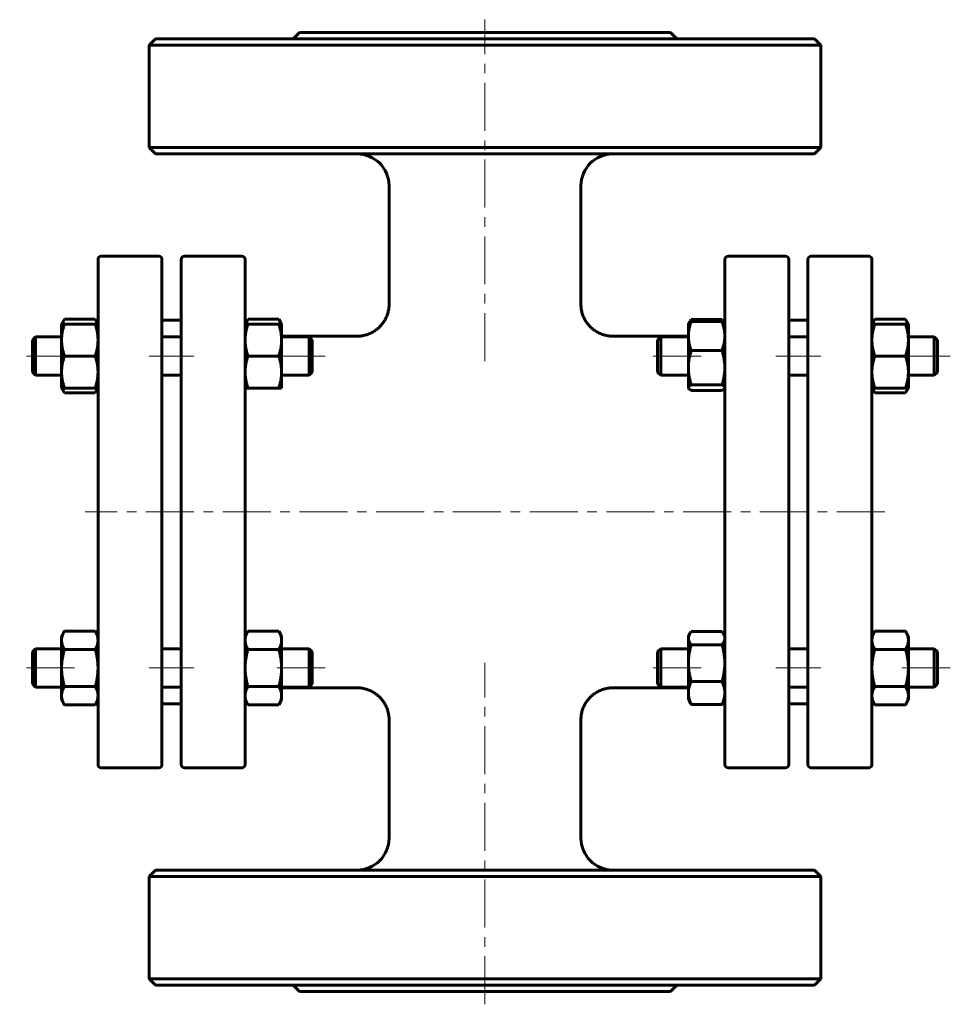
# Model space of a CAD drawing. Header units: millimetres. Extents: x 268 to 413, y 101 to 255.
import ezdxf

# ---------------------------------------------------------------- set-up
doc = ezdxf.new("R2010")
doc.units = ezdxf.units.MM
doc.linetypes.add('K5LT_AXLED', pattern=[12, 7.5, -1.5, 1.5, -1.5])
doc.linetypes.add('K5LT_BASIC', pattern=[0])
doc.layers.add('Системный слой (1)', color=7, linetype='Continuous', true_color=0x6c6c6c)

# ---------------------------------------------------------------- blocks, each defined once
blk = doc.blocks.new('U0')
at = {"layer": 'Системный слой (1)', "linetype": 'K5LT_BASIC', "lineweight": 60}
for p, q in [((303.44, 208.07), (303.3, 207.8)), ((303.18, 207.55), (303.1, 207.3)), ((303.3, 207.8), (303.18, 207.55))]:
    blk.add_line(p, q, dxfattribs=at)
blk = doc.blocks.new('U1')
at = {"layer": 'Системный слой (1)', "linetype": 'K5LT_BASIC', "lineweight": 60}
for p, q in [((308.39, 207.8), (308.25, 208.07)), ((308.51, 207.55), (308.39, 207.8)), ((308.59, 207.3), (308.51, 207.55))]:
    blk.add_line(p, q, dxfattribs=at)
blk = doc.blocks.new('U2')
at = {"layer": 'Системный слой (1)', "linetype": 'K5LT_BASIC', "lineweight": 60}
for p, q in [((274.4, 197.3), (274.48, 197.05)), ((274.48, 197.05), (274.6, 196.8)), ((274.6, 196.8), (274.74, 196.53))]:
    blk.add_line(p, q, dxfattribs=at)
blk = doc.blocks.new('U3')
at = {"layer": 'Системный слой (1)', "linetype": 'K5LT_BASIC', "lineweight": 60}
for p, q in [((274.74, 208.07), (274.6, 207.8)), ((274.48, 207.55), (274.4, 207.3)), ((274.6, 207.8), (274.48, 207.55))]:
    blk.add_line(p, q, dxfattribs=at)
blk = doc.blocks.new('U4')
at = {"layer": 'Системный слой (1)', "linetype": 'K5LT_BASIC', "lineweight": 60}
for p, q in [((279.81, 197.05), (279.89, 197.3)), ((279.55, 196.53), (279.69, 196.8)), ((279.69, 196.8), (279.81, 197.05))]:
    blk.add_line(p, q, dxfattribs=at)
blk = doc.blocks.new('U5')
at = {"layer": 'Системный слой (1)', "linetype": 'K5LT_BASIC', "lineweight": 60}
for p, q in [((279.69, 207.8), (279.55, 208.07)), ((279.81, 207.55), (279.69, 207.8)), ((279.89, 207.3), (279.81, 207.55))]:
    blk.add_line(p, q, dxfattribs=at)
blk = doc.blocks.new('U6')
at = {"layer": 'Системный слой (1)', "linetype": 'K5LT_BASIC', "lineweight": 60}
for p, q in [((401.44, 208.07), (401.3, 207.8)), ((401.18, 207.55), (401.1, 207.3)), ((401.3, 207.8), (401.18, 207.55))]:
    blk.add_line(p, q, dxfattribs=at)
blk = doc.blocks.new('U7')
at = {"layer": 'Системный слой (1)', "linetype": 'K5LT_BASIC', "lineweight": 60}
for p, q in [((401.1, 197.3), (401.18, 197.05)), ((401.18, 197.05), (401.3, 196.8)), ((401.3, 196.8), (401.44, 196.53))]:
    blk.add_line(p, q, dxfattribs=at)
blk = doc.blocks.new('U8')
at = {"layer": 'Системный слой (1)', "linetype": 'K5LT_BASIC', "lineweight": 60}
for p, q in [((406.51, 197.05), (406.59, 197.3)), ((406.25, 196.53), (406.39, 196.8)), ((406.39, 196.8), (406.51, 197.05))]:
    blk.add_line(p, q, dxfattribs=at)
blk = doc.blocks.new('U9')
at = {"layer": 'Системный слой (1)', "linetype": 'K5LT_BASIC', "lineweight": 60}
for p, q in [((406.39, 207.8), (406.25, 208.07)), ((406.51, 207.55), (406.39, 207.8)), ((406.59, 207.3), (406.51, 207.55))]:
    blk.add_line(p, q, dxfattribs=at)
blk = doc.blocks.new('U10')
at = {"layer": 'Системный слой (1)', "linetype": 'K5LT_BASIC', "lineweight": 60}
for p, q in [((372.39, 158.64), (372.32, 158.4)), ((372.51, 158.88), (372.39, 158.64)), ((372.57, 158.99), (372.51, 158.88)), ((372.65, 159.1), (372.57, 158.99)), ((372.74, 159.22), (372.65, 159.1)), ((372.32, 158.4), (372.29, 158.17))]:
    blk.add_line(p, q, dxfattribs=at)
blk = doc.blocks.new('U11')
at = {"layer": 'Системный слой (1)', "linetype": 'K5LT_BASIC', "lineweight": 60}
for p, q in [((377.64, 159.1), (377.55, 159.22)), ((377.71, 158.99), (377.64, 159.1)), ((377.78, 158.88), (377.71, 158.99)), ((377.9, 158.64), (377.78, 158.88)), ((377.97, 158.4), (377.9, 158.64)), ((377.99, 158.17), (377.97, 158.4))]:
    blk.add_line(p, q, dxfattribs=at)
blk = doc.blocks.new('U12')
at = {"layer": 'Системный слой (1)', "linetype": 'K5LT_BASIC', "lineweight": 60}
for p, q in [((372.29, 197.36), (372.3, 197.32)), ((372.3, 197.32), (372.31, 197.28)), ((372.31, 197.28), (372.33, 197.24)), ((372.33, 197.24), (372.41, 197.14)), ((372.41, 197.14), (372.55, 197.04)), ((372.55, 197.04), (372.74, 196.92))]:
    blk.add_line(p, q, dxfattribs=at)
blk = doc.blocks.new('U13')
at = {"layer": 'Системный слой (1)', "linetype": 'K5LT_BASIC', "lineweight": 60}
for p, q in [((377.74, 197.04), (377.88, 197.14)), ((377.88, 197.14), (377.96, 197.24)), ((377.96, 197.24), (377.98, 197.28)), ((377.98, 197.28), (377.99, 197.32)), ((377.99, 197.32), (377.99, 197.36)), ((377.55, 196.92), (377.74, 197.04))]:
    blk.add_line(p, q, dxfattribs=at)
blk = doc.blocks.new('U14')
at = {"layer": 'Системный слой (1)', "linetype": 'K5LT_BASIC', "lineweight": 60}
for p, q in [((308.69, 150.41), (320.5, 150.41)), ((360.49, 150.41), (372.29, 150.41))]:
    blk.add_line(p, q, dxfattribs=at)
blk = doc.blocks.new('U15')
at = {"layer": 'Системный слой (1)', "linetype": 'K5LT_BASIC', "lineweight": 60}
for p, q in [((308.69, 205.41), (320.5, 205.41)), ((360.49, 205.41), (372.29, 205.41))]:
    blk.add_line(p, q, dxfattribs=at)
blk = doc.blocks.new('U16')
at = {"layer": 'Системный слой (1)', "linetype": 'K5LT_BASIC', "lineweight": 60}
for p, q in [((372.74, 208.01), (372.65, 207.89)), ((372.43, 207.52), (372.4, 207.45)), ((372.46, 207.59), (372.43, 207.52)), ((372.51, 207.67), (372.46, 207.59)), ((372.57, 207.78), (372.51, 207.67)), ((372.65, 207.89), (372.57, 207.78))]:
    blk.add_line(p, q, dxfattribs=at)
blk = doc.blocks.new('U17')
at = {"layer": 'Системный слой (1)', "linetype": 'K5LT_BASIC', "lineweight": 60}
for p, q in [((377.64, 207.89), (377.55, 208.01)), ((377.71, 207.78), (377.64, 207.89)), ((377.78, 207.67), (377.71, 207.78)), ((377.82, 207.59), (377.78, 207.67)), ((377.86, 207.52), (377.82, 207.59)), ((377.89, 207.45), (377.86, 207.52))]:
    blk.add_line(p, q, dxfattribs=at)

msp = doc.modelspace()

# ---------------------------------------------------------------- linework, layer by layer
at = {"layer": 'Системный слой (1)', "linetype": 'K5LT_AXLED', "lineweight": 18}
for p, q in [((340.49, 201.52), (340.49, 254.91)), ((276.29, 202.3), (267.74, 202.3)), ((294.99, 202.3), (287.99, 202.3)), ((315.49, 202.3), (306.69, 202.3)), ((374.29, 202.3), (365.49, 202.3)), ((392.99, 202.3), (385.99, 202.3)), ((413.24, 202.3), (404.69, 202.3)), ((402.99, 177.91), (277.99, 177.91)), ((340.49, 100.91), (340.49, 154.29)), ((276.29, 153.51), (267.74, 153.51)), ((294.99, 153.51), (287.99, 153.51)), ((315.49, 153.51), (306.69, 153.51)), ((374.29, 153.51), (365.49, 153.51)), ((392.99, 153.51), (385.99, 153.51)), ((413.24, 153.51), (404.69, 153.51))]:
    msp.add_line(p, q, dxfattribs=at)
at = {"layer": 'Системный слой (1)', "linetype": 'K5LT_BASIC', "lineweight": 60}
for p, q in [((311.49, 252.91), (310.49, 251.91)), ((311.49, 252.91), (369.49, 252.91)), ((369.49, 252.91), (370.49, 251.91)), ((288.99, 251.91), (287.99, 250.91)), ((391.99, 251.91), (288.99, 251.91)), ((391.99, 251.91), (392.99, 250.91)), ((287.99, 250.91), (392.99, 250.91)), ((287.99, 234.91), (287.99, 250.91)), ((392.99, 234.91), (392.99, 250.91)), ((288.99, 233.91), (287.99, 234.91)), ((392.99, 234.91), (287.99, 234.91)), ((391.99, 233.91), (392.99, 234.91)), ((288.99, 233.91), (391.99, 233.91)), ((325.5, 210.4), (325.49, 228.91)), ((355.49, 210.4), (355.49, 228.91)), ((279.99, 205.84), (279.99, 217.41)), ((280.49, 217.91), (289.49, 217.91)), ((289.99, 217.41), (289.99, 138.41)), ((292.99, 138.41), (292.99, 217.41)), ((302.49, 217.91), (293.49, 217.91)), ((302.99, 217.41), (302.99, 205.84)), ((377.99, 217.41), (377.99, 205.84)), ((387.49, 217.91), (378.49, 217.91)), ((387.99, 138.41), (387.99, 217.41)), ((390.99, 217.41), (390.99, 138.41)), ((391.49, 217.91), (400.49, 217.91)), ((400.99, 205.84), (400.99, 217.41)), ((274.29, 207.3), (274.74, 208.07)), ((274.74, 208.07), (279.55, 208.07)), ((279.99, 207.3), (279.55, 208.07)), ((289.99, 207.91), (292.99, 207.91)), ((302.99, 207.3), (303.44, 208.07)), ((303.44, 208.07), (308.25, 208.07)), ((308.69, 207.3), (308.25, 208.07)), ((372.74, 208.01), (377.55, 208.01)), ((387.99, 207.91), (390.99, 207.91)), ((400.99, 207.3), (401.44, 208.07)), ((401.44, 208.07), (406.25, 208.07)), ((406.69, 207.3), (406.25, 208.07)), ((274.29, 207.3), (274.74, 207.3)), ((274.29, 204.8), (274.29, 207.3)), ((274.74, 207.3), (279.55, 207.3)), ((279.55, 207.3), (279.99, 207.3)), ((302.99, 207.3), (303.44, 207.3)), ((303.44, 207.3), (308.25, 207.3)), ((308.25, 207.3), (308.69, 207.3)), ((308.69, 207.3), (308.69, 204.8)), ((372.29, 207.3), (372.33, 207.36)), ((372.29, 205.42), (372.29, 207.3)), ((372.33, 207.36), (372.51, 207.67)), ((372.74, 207.68), (377.55, 207.68)), ((377.96, 207.36), (377.78, 207.67)), ((377.99, 207.3), (377.96, 207.36)), ((400.99, 207.3), (401.44, 207.3)), ((401.44, 207.3), (406.25, 207.3)), ((406.25, 207.3), (406.69, 207.3)), ((406.69, 207.3), (406.69, 204.8)), ((269.74, 204.8), (270.24, 205.3)), ((270.24, 205.3), (270.24, 199.3)), ((270.24, 205.3), (274.29, 205.3)), ((279.99, 149.97), (279.99, 205.84)), ((289.99, 205.3), (292.99, 205.3)), ((302.99, 205.84), (302.99, 149.97)), ((308.69, 205.3), (312.99, 205.3)), ((313.49, 204.8), (312.99, 205.3)), ((312.99, 199.3), (312.99, 205.3)), ((367.49, 204.8), (367.99, 205.3)), ((367.99, 199.3), (367.99, 205.3)), ((367.99, 205.3), (372.29, 205.3)), ((372.29, 200.48), (372.29, 205.42)), ((377.99, 205.84), (377.99, 149.97)), ((387.99, 205.3), (390.99, 205.3)), ((400.99, 149.97), (400.99, 205.84)), ((406.69, 205.3), (410.74, 205.3)), ((410.74, 205.3), (410.74, 199.3)), ((411.24, 204.8), (410.74, 205.3)), ((269.74, 199.8), (269.74, 204.8)), ((274.29, 199.8), (274.29, 204.8)), ((308.69, 204.8), (308.69, 199.8)), ((313.49, 204.8), (313.49, 199.8)), ((367.49, 204.8), (367.49, 199.8)), ((406.69, 204.8), (406.69, 199.8)), ((411.24, 199.8), (411.24, 204.8)), ((274.74, 202.3), (279.55, 202.3)), ((303.44, 202.3), (308.25, 202.3)), ((372.74, 203.17), (377.55, 203.17)), ((401.44, 202.3), (406.25, 202.3)), ((372.29, 197.36), (372.29, 200.48)), ((269.74, 199.8), (270.24, 199.3)), ((270.24, 199.3), (274.29, 199.3)), ((274.29, 197.3), (274.29, 199.8)), ((289.99, 199.3), (292.99, 199.3)), ((308.69, 199.8), (308.69, 197.3)), ((308.69, 199.3), (312.99, 199.3)), ((313.49, 199.8), (312.99, 199.3)), ((367.49, 199.8), (367.99, 199.3)), ((367.99, 199.3), (372.29, 199.3)), ((387.99, 199.3), (390.99, 199.3)), ((406.69, 199.8), (406.69, 197.3)), ((406.69, 199.3), (410.74, 199.3)), ((411.24, 199.8), (410.74, 199.3)), ((274.74, 197.3), (274.29, 197.3)), ((274.29, 197.3), (274.74, 196.53)), ((274.74, 197.3), (279.55, 197.3)), ((279.99, 197.3), (279.55, 197.3)), ((279.99, 197.3), (279.55, 196.53)), ((303.44, 197.3), (302.99, 197.3)), ((303.44, 197.3), (308.25, 197.3)), ((308.69, 197.3), (308.25, 197.3)), ((372.29, 197.3), (372.29, 197.36)), ((372.29, 197.3), (372.33, 197.24)), ((372.74, 197.79), (377.55, 197.79)), ((377.99, 197.3), (377.96, 197.24)), ((400.99, 197.3), (401.44, 196.53)), ((401.44, 197.3), (400.99, 197.3)), ((401.44, 197.3), (406.25, 197.3)), ((406.69, 197.3), (406.25, 196.53)), ((406.69, 197.3), (406.25, 197.3)), ((274.74, 196.53), (279.55, 196.53)), ((372.74, 196.92), (377.55, 196.92)), ((401.44, 196.53), (406.25, 196.53)), ((274.29, 158.51), (274.74, 159.28)), ((274.74, 159.28), (279.55, 159.28)), ((279.99, 158.51), (279.55, 159.28)), ((302.99, 158.51), (303.44, 159.28)), ((303.44, 159.28), (308.25, 159.28)), ((308.69, 158.51), (308.25, 159.28)), ((372.29, 158.51), (372.51, 158.88)), ((372.74, 159.22), (377.55, 159.22)), ((377.99, 158.51), (377.78, 158.88)), ((400.99, 158.51), (401.44, 159.28)), ((401.44, 159.28), (406.25, 159.28)), ((406.69, 158.51), (406.25, 159.28)), ((274.29, 157.84), (274.29, 158.51)), ((274.29, 153.51), (274.29, 157.84)), ((308.69, 158.51), (308.69, 157.84)), ((308.69, 157.84), (308.69, 153.51)), ((372.29, 158.17), (372.29, 158.51)), ((372.29, 154.26), (372.29, 158.17)), ((372.74, 157.12), (377.55, 157.12)), ((406.69, 158.51), (406.69, 157.84)), ((406.69, 157.84), (406.69, 153.51)), ((269.74, 156.01), (270.24, 156.51)), ((269.74, 151.01), (269.74, 156.01)), ((270.24, 156.51), (270.24, 150.51)), ((270.24, 156.51), (274.29, 156.51)), ((274.74, 156.4), (279.55, 156.4)), ((289.99, 156.51), (292.99, 156.51)), ((303.44, 156.4), (308.25, 156.4)), ((308.69, 156.51), (312.99, 156.51)), ((312.99, 150.51), (312.99, 156.51)), ((313.49, 156.01), (312.99, 156.51)), ((313.49, 156.01), (313.49, 151.01)), ((367.49, 156.01), (367.99, 156.51)), ((367.49, 156.01), (367.49, 151.01)), ((367.99, 156.51), (372.29, 156.51)), ((367.99, 150.51), (367.99, 156.51)), ((387.99, 156.51), (390.99, 156.51)), ((401.44, 156.4), (406.25, 156.4)), ((406.69, 156.51), (410.74, 156.51)), ((411.24, 156.01), (410.74, 156.51)), ((410.74, 156.51), (410.74, 150.51)), ((411.24, 151.01), (411.24, 156.01)), ((372.29, 149.61), (372.29, 154.26)), ((274.29, 149.18), (274.29, 153.51)), ((308.69, 153.51), (308.69, 149.18)), ((406.69, 153.51), (406.69, 149.18)), ((269.74, 151.01), (270.24, 150.51)), ((313.49, 151.01), (312.99, 150.51)), ((367.49, 151.01), (367.99, 150.51)), ((372.74, 151.41), (377.55, 151.41)), ((411.24, 151.01), (410.74, 150.51)), ((270.24, 150.51), (274.29, 150.51)), ((274.74, 150.62), (279.55, 150.62)), ((279.99, 138.41), (279.99, 149.97)), ((289.99, 150.51), (292.99, 150.51)), ((302.99, 149.97), (302.99, 138.41)), ((303.44, 150.62), (308.25, 150.62)), ((308.69, 150.51), (312.99, 150.51)), ((367.99, 150.51), (372.29, 150.51)), ((372.29, 148.51), (372.29, 149.61)), ((377.99, 149.97), (377.99, 138.41)), ((387.99, 150.51), (390.99, 150.51)), ((400.99, 138.41), (400.99, 149.97)), ((401.44, 150.62), (406.25, 150.62)), ((406.69, 150.51), (410.74, 150.51)), ((274.29, 148.51), (274.29, 149.18)), ((274.29, 148.51), (274.74, 147.74)), ((279.99, 148.51), (279.55, 147.74)), ((289.99, 147.91), (292.99, 147.91)), ((302.99, 148.51), (303.44, 147.74)), ((308.69, 148.51), (308.25, 147.74)), ((308.69, 149.18), (308.69, 148.51)), ((372.29, 148.51), (372.51, 148.14)), ((377.99, 148.51), (377.78, 148.14)), ((387.99, 147.91), (390.99, 147.91)), ((400.99, 148.51), (401.44, 147.74)), ((406.69, 148.51), (406.25, 147.74)), ((406.69, 149.18), (406.69, 148.51)), ((274.74, 147.74), (279.55, 147.74)), ((303.44, 147.74), (308.25, 147.74)), ((372.74, 147.8), (377.55, 147.8)), ((401.44, 147.74), (406.25, 147.74)), ((325.49, 126.91), (325.5, 145.41)), ((355.49, 126.91), (355.49, 145.41)), ((280.49, 137.91), (289.49, 137.91)), ((302.49, 137.91), (293.49, 137.91)), ((387.49, 137.91), (378.49, 137.91)), ((391.49, 137.91), (400.49, 137.91)), ((288.99, 121.91), (287.99, 120.91)), ((391.99, 121.91), (288.99, 121.91)), ((391.99, 121.91), (392.99, 120.91)), ((287.99, 104.91), (287.99, 120.91)), ((287.99, 120.91), (392.99, 120.91)), ((392.99, 104.91), (392.99, 120.91)), ((392.99, 104.91), (287.99, 104.91)), ((288.99, 103.91), (287.99, 104.91)), ((391.99, 103.91), (392.99, 104.91)), ((288.99, 103.91), (391.99, 103.91)), ((311.49, 102.91), (310.49, 103.91)), ((369.49, 102.91), (370.49, 103.91)), ((311.49, 102.91), (369.49, 102.91))]:
    msp.add_line(p, q, dxfattribs=at)
for centre, radius, start, end in [((320.49, 228.91), 5, 0, 90), ((360.49, 228.91), 5, 90, 180), ((280.49, 217.41), 0.5, 90, 180), ((289.49, 217.41), 0.5, 0, 90), ((293.49, 217.41), 0.5, 90, 180), ((302.49, 217.41), 0.5, 0, 90), ((378.49, 217.41), 0.5, 90, 180), ((387.49, 217.41), 0.5, 0, 90), ((391.49, 217.41), 0.5, 90, 180), ((400.49, 217.41), 0.5, 0, 90), ((304.99, 207.41), 2, 180, 183.0041), ((375.99, 207.41), 2, 357.1213, 0), ((304.99, 148.41), 2, 177.1213, 180), ((375.99, 148.41), 2, 0, 2.8787), ((280.49, 138.41), 0.5, 180, 270), ((289.49, 138.41), 0.5, 270, 0), ((293.49, 138.41), 0.5, 180, 270), ((302.49, 138.41), 0.5, 270, 0), ((378.49, 138.41), 0.5, 180, 270), ((387.49, 138.41), 0.5, 270, 0), ((391.49, 138.41), 0.5, 180, 270), ((400.49, 138.41), 0.5, 270, 0), ((320.49, 126.91), 5, 270, 0), ((360.49, 126.91), 5, 180, 270)]:
    msp.add_arc(centre, radius, start, end, dxfattribs=at)
for points, knots in [([(325.5, 210.4), (325.5, 210.4), (325.5, 210.4), (325.5, 210.4), (325.5, 210.39), (325.5, 210.39), (325.5, 210.38), (325.5, 210.37), (325.5, 210.37), (325.5, 210.34), (325.5, 210.33), (325.5, 210.29), (325.5, 210.26), (325.49, 210.18), (325.49, 210.13), (325.48, 209.97), (325.47, 209.86), (325.43, 209.55), (325.39, 209.35), (325.28, 208.93), (325.21, 208.73), (325.05, 208.32), (324.95, 208.13), (324.74, 207.75), (324.62, 207.57), (324.35, 207.22), (324.21, 207.05), (323.91, 206.75), (323.75, 206.61), (323.42, 206.35), (323.25, 206.23), (322.88, 206.01), (322.68, 205.91), (322.27, 205.73), (322.06, 205.65), (321.63, 205.53), (321.41, 205.48), (320.96, 205.42), (320.73, 205.4), (320.5, 205.4)], [0, 0, 0, 0, 0.002926, 0.002926, 0.02077, 0.02077, 0.048999, 0.048999, 0.101728, 0.101728, 0.203456, 0.203456, 0.403183, 0.403183, 0.795177, 0.795177, 1.564248, 1.564248, 3.072555, 3.072555, 4.663225, 4.663225, 6.236164, 6.236164, 7.812669, 7.812669, 9.410727, 9.410727, 10.943869, 10.943869, 12.461018, 12.461018, 14.0753, 14.0753, 15.711071, 15.711071, 17.338089, 17.338089, 18.999068, 18.999068, 18.999068, 18.999068]), ([(355.49, 210.4), (355.49, 210.4), (355.49, 210.39), (355.49, 210.39), (355.49, 210.39), (355.49, 210.38), (355.49, 210.37), (355.49, 210.36), (355.49, 210.34), (355.49, 210.31), (355.49, 210.29), (355.49, 210.23), (355.49, 210.19), (355.5, 210.07), (355.51, 209.99), (355.53, 209.75), (355.55, 209.6), (355.63, 209.23), (355.68, 209.02), (355.82, 208.61), (355.9, 208.41), (356.09, 208.02), (356.2, 207.83), (356.44, 207.47), (356.57, 207.3), (356.86, 206.96), (357.02, 206.81), (357.34, 206.52), (357.51, 206.39), (357.86, 206.15), (358.05, 206.04), (358.43, 205.85), (358.64, 205.76), (359.06, 205.61), (359.28, 205.55), (359.72, 205.46), (359.94, 205.43), (360.27, 205.4), (360.38, 205.4), (360.49, 205.4)], [0, 0, 0, 0, 0.01492, 0.01492, 0.037299, 0.037299, 0.078328, 0.078328, 0.156657, 0.156657, 0.309584, 0.309584, 0.607978, 0.607978, 1.189846, 1.189846, 2.323743, 2.323743, 3.912045, 3.912045, 5.481276, 5.481276, 7.047821, 7.047821, 8.642991, 8.642991, 10.236805, 10.236805, 11.798459, 11.798459, 13.333794, 13.333794, 14.963322, 14.963322, 16.598356, 16.598356, 18.208879, 18.208879, 18.999068, 18.999068, 18.999068, 18.999068]), ([(325.5, 145.41), (325.5, 145.41), (325.5, 145.41), (325.5, 145.42), (325.5, 145.42), (325.5, 145.42), (325.5, 145.43), (325.5, 145.44), (325.5, 145.45), (325.5, 145.47), (325.5, 145.48), (325.5, 145.53), (325.5, 145.55), (325.49, 145.64), (325.49, 145.69), (325.48, 145.86), (325.47, 145.96), (325.42, 146.28), (325.38, 146.49), (325.27, 146.91), (325.2, 147.12), (325.03, 147.52), (324.93, 147.71), (324.72, 148.09), (324.6, 148.27), (324.33, 148.62), (324.19, 148.78), (323.89, 149.08), (323.74, 149.21), (323.42, 149.46), (323.25, 149.58), (322.88, 149.8), (322.68, 149.91), (322.27, 150.08), (322.06, 150.16), (321.63, 150.28), (321.41, 150.33), (320.96, 150.39), (320.73, 150.41), (320.5, 150.41)], [0, 0, 0, 0, 0.003226, 0.003226, 0.021418, 0.021418, 0.050319, 0.050319, 0.104379, 0.104379, 0.208757, 0.208757, 0.413773, 0.413773, 0.816321, 0.816321, 1.606452, 1.606452, 3.156781, 3.156781, 4.747713, 4.747713, 6.319619, 6.319619, 7.898264, 7.898264, 9.496496, 9.496496, 10.944056, 10.944056, 12.461187, 12.461187, 14.075504, 14.075504, 15.711395, 15.711395, 17.338623, 17.338623, 18.999065, 18.999065, 18.999065, 18.999065]), ([(355.49, 145.41), (355.49, 145.41), (355.49, 145.42), (355.49, 145.42), (355.49, 145.43), (355.49, 145.43), (355.49, 145.44), (355.49, 145.46), (355.49, 145.47), (355.49, 145.5), (355.49, 145.52), (355.49, 145.58), (355.49, 145.62), (355.5, 145.74), (355.51, 145.82), (355.53, 146.06), (355.55, 146.21), (355.63, 146.58), (355.68, 146.79), (355.82, 147.2), (355.9, 147.4), (356.09, 147.79), (356.2, 147.98), (356.44, 148.34), (356.57, 148.52), (356.86, 148.85), (357.02, 149), (357.34, 149.29), (357.51, 149.42), (357.86, 149.66), (358.05, 149.77), (358.43, 149.97), (358.64, 150.05), (359.07, 150.2), (359.28, 150.26), (359.72, 150.35), (359.94, 150.38), (360.27, 150.41), (360.38, 150.41), (360.49, 150.41)], [0, 0, 0, 0, 0.014968, 0.014968, 0.037421, 0.037421, 0.078585, 0.078585, 0.157169, 0.157169, 0.310596, 0.310596, 0.609966, 0.609966, 1.193737, 1.193737, 2.331343, 2.331343, 3.919957, 3.919957, 5.48127, 5.48127, 7.048123, 7.048123, 8.643581, 8.643581, 10.237581, 10.237581, 11.799278, 11.799278, 13.334658, 13.334658, 14.964297, 14.964297, 16.599527, 16.599527, 18.210197, 18.210197, 18.999065, 18.999065, 18.999065, 18.999065])]:
    msp.add_open_spline(points, degree=3, knots=knots, dxfattribs=at)
for points, weights in [([(274.74, 207.3), (274.29, 205.96), (274.29, 204.8)], [1, 1.0379548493, 1]), ([(279.99, 204.8), (279.99, 205.96), (279.55, 207.3)], [1, 1.0379548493, 1]), ([(303.44, 207.3), (302.99, 205.96), (302.99, 204.8)], [1, 1.0379548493, 1]), ([(308.69, 204.8), (308.69, 205.96), (308.25, 207.3)], [1, 1.0379548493, 1]), ([(372.74, 207.68), (372.29, 206.47), (372.29, 205.42)], [1, 1.0379548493, 1]), ([(372.33, 207.36), (372.41, 207.51), (372.74, 207.68)], [1.01511635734, 1.02753739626, 1]), ([(377.99, 205.42), (377.99, 206.47), (377.55, 207.68)], [1, 1.0379548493, 1]), ([(377.55, 207.68), (377.87, 207.51), (377.96, 207.36)], [1, 1.02753764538, 1.0151161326]), ([(401.44, 207.3), (400.99, 205.96), (400.99, 204.8)], [1, 1.0379548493, 1]), ([(406.69, 204.8), (406.69, 205.96), (406.25, 207.3)], [1, 1.0379548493, 1]), ([(372.29, 205.42), (372.29, 204.38), (372.74, 203.17)], [1, 1.0379548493, 1]), ([(377.55, 203.17), (377.99, 204.38), (377.99, 205.42)], [1, 1.0379548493, 1]), ([(274.29, 204.8), (274.29, 203.64), (274.74, 202.3)], [1, 1.0379548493, 1]), ([(279.55, 202.3), (279.99, 203.64), (279.99, 204.8)], [1, 1.0379548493, 1]), ([(302.99, 204.8), (302.99, 203.64), (303.44, 202.3)], [1, 1.0379548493, 1]), ([(308.25, 202.3), (308.69, 203.64), (308.69, 204.8)], [1, 1.0379548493, 1]), ([(400.99, 204.8), (400.99, 203.64), (401.44, 202.3)], [1, 1.0379548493, 1]), ([(406.25, 202.3), (406.69, 203.64), (406.69, 204.8)], [1, 1.0379548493, 1]), ([(274.74, 202.3), (274.29, 200.96), (274.29, 199.8)], [1, 1.0379548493, 1]), ([(279.99, 199.8), (279.99, 200.96), (279.55, 202.3)], [1, 1.0379548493, 1]), ([(303.44, 202.3), (302.99, 200.96), (302.99, 199.8)], [1, 1.0379548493, 1]), ([(308.69, 199.8), (308.69, 200.96), (308.25, 202.3)], [1, 1.0379548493, 1]), ([(372.74, 203.17), (372.29, 201.73), (372.29, 200.48)], [1, 1.0379548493, 1]), ([(377.99, 200.48), (377.99, 201.73), (377.55, 203.17)], [1, 1.0379548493, 1]), ([(401.44, 202.3), (400.99, 200.96), (400.99, 199.8)], [1, 1.0379548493, 1]), ([(406.69, 199.8), (406.69, 200.96), (406.25, 202.3)], [1, 1.0379548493, 1]), ([(372.29, 200.48), (372.29, 199.23), (372.74, 197.79)], [1, 1.0379548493, 1]), ([(377.55, 197.79), (377.99, 199.23), (377.99, 200.48)], [1, 1.0379548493, 1]), ([(274.29, 199.8), (274.29, 198.64), (274.74, 197.3)], [1, 1.0379548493, 1]), ([(279.55, 197.3), (279.99, 198.64), (279.99, 199.8)], [1, 1.0379548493, 1]), ([(302.99, 199.8), (302.99, 198.64), (303.44, 197.3)], [1, 1.0379548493, 1]), ([(308.25, 197.3), (308.69, 198.64), (308.69, 199.8)], [1, 1.0379548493, 1]), ([(400.99, 199.8), (400.99, 198.64), (401.44, 197.3)], [1, 1.0379548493, 1]), ([(406.25, 197.3), (406.69, 198.64), (406.69, 199.8)], [1, 1.0379548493, 1]), ([(372.74, 197.79), (372.29, 197.56), (372.29, 197.36)], [1, 1.0379548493, 1]), ([(377.99, 197.36), (377.99, 197.56), (377.55, 197.79)], [1, 1.0379548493, 1]), ([(274.74, 159.28), (274.29, 158.51), (274.29, 157.84)], [1, 1.0379548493, 1]), ([(279.99, 157.84), (279.99, 158.51), (279.55, 159.28)], [1, 1.0379548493, 1]), ([(303.44, 159.28), (302.99, 158.51), (302.99, 157.84)], [1, 1.0379548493, 1]), ([(308.69, 157.84), (308.69, 158.51), (308.25, 159.28)], [1, 1.0379548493, 1]), ([(401.44, 159.28), (400.99, 158.51), (400.99, 157.84)], [1, 1.0379548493, 1]), ([(406.69, 157.84), (406.69, 158.51), (406.25, 159.28)], [1, 1.0379548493, 1]), ([(274.29, 157.84), (274.29, 157.17), (274.74, 156.4)], [1, 1.0379548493, 1]), ([(279.55, 156.4), (279.99, 157.17), (279.99, 157.84)], [1, 1.0379548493, 1]), ([(302.99, 157.84), (302.99, 157.17), (303.44, 156.4)], [1, 1.0379548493, 1]), ([(308.25, 156.4), (308.69, 157.17), (308.69, 157.84)], [1, 1.0379548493, 1]), ([(372.29, 158.17), (372.29, 157.68), (372.74, 157.12)], [1, 1.0379548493, 1]), ([(372.74, 157.12), (372.29, 155.59), (372.29, 154.26)], [1, 1.0379548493, 1]), ([(377.55, 157.12), (377.99, 157.68), (377.99, 158.17)], [1, 1.0379548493, 1]), ([(377.99, 154.26), (377.99, 155.59), (377.55, 157.12)], [1, 1.0379548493, 1]), ([(400.99, 157.84), (400.99, 157.17), (401.44, 156.4)], [1, 1.0379548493, 1]), ([(406.25, 156.4), (406.69, 157.17), (406.69, 157.84)], [1, 1.0379548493, 1]), ([(274.74, 156.4), (274.29, 154.85), (274.29, 153.51)], [1, 1.0379548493, 1]), ([(279.99, 153.51), (279.99, 154.85), (279.55, 156.4)], [1, 1.0379548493, 1]), ([(303.44, 156.4), (302.99, 154.85), (302.99, 153.51)], [1, 1.0379548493, 1]), ([(308.69, 153.51), (308.69, 154.85), (308.25, 156.4)], [1, 1.0379548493, 1]), ([(401.44, 156.4), (400.99, 154.85), (400.99, 153.51)], [1, 1.0379548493, 1]), ([(406.69, 153.51), (406.69, 154.85), (406.25, 156.4)], [1, 1.0379548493, 1]), ([(372.29, 154.26), (372.29, 152.94), (372.74, 151.41)], [1, 1.0379548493, 1]), ([(377.55, 151.41), (377.99, 152.94), (377.99, 154.26)], [1, 1.0379548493, 1]), ([(274.29, 153.51), (274.29, 152.17), (274.74, 150.62)], [1, 1.0379548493, 1]), ([(279.55, 150.62), (279.99, 152.17), (279.99, 153.51)], [1, 1.0379548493, 1]), ([(302.99, 153.51), (302.99, 152.17), (303.44, 150.62)], [1, 1.0379548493, 1]), ([(308.25, 150.62), (308.69, 152.17), (308.69, 153.51)], [1, 1.0379548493, 1]), ([(400.99, 153.51), (400.99, 152.17), (401.44, 150.62)], [1, 1.0379548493, 1]), ([(406.25, 150.62), (406.69, 152.17), (406.69, 153.51)], [1, 1.0379548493, 1]), ([(372.74, 151.41), (372.29, 150.44), (372.29, 149.61)], [1, 1.0379548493, 1]), ([(377.99, 149.61), (377.99, 150.44), (377.55, 151.41)], [1, 1.0379548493, 1]), ([(274.74, 150.62), (274.29, 149.85), (274.29, 149.18)], [1, 1.0379548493, 1]), ([(279.99, 149.18), (279.99, 149.85), (279.55, 150.62)], [1, 1.0379548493, 1]), ([(303.44, 150.62), (302.99, 149.85), (302.99, 149.18)], [1, 1.0379548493, 1]), ([(308.69, 149.18), (308.69, 149.85), (308.25, 150.62)], [1, 1.0379548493, 1]), ([(372.29, 149.61), (372.29, 148.77), (372.74, 147.8)], [1, 1.0379548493, 1]), ([(377.55, 147.8), (377.99, 148.77), (377.99, 149.61)], [1, 1.0379548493, 1]), ([(401.44, 150.62), (400.99, 149.85), (400.99, 149.18)], [1, 1.0379548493, 1]), ([(406.69, 149.18), (406.69, 149.85), (406.25, 150.62)], [1, 1.0379548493, 1]), ([(274.29, 149.18), (274.29, 148.51), (274.74, 147.74)], [1, 1.0379548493, 1]), ([(279.55, 147.74), (279.99, 148.51), (279.99, 149.18)], [1, 1.0379548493, 1]), ([(302.99, 149.18), (302.99, 148.51), (303.44, 147.74)], [1, 1.0379548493, 1]), ([(308.25, 147.74), (308.69, 148.51), (308.69, 149.18)], [1, 1.0379548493, 1]), ([(372.74, 147.8), (372.6, 147.98), (372.51, 148.14)], [1, 1.0115374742, 1.01606065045]), ([(377.78, 148.14), (377.69, 147.98), (377.55, 147.8)], [1.01606085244, 1.01153773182, 1]), ([(400.99, 149.18), (400.99, 148.51), (401.44, 147.74)], [1, 1.0379548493, 1]), ([(406.25, 147.74), (406.69, 148.51), (406.69, 149.18)], [1, 1.0379548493, 1])]:
    msp.add_rational_spline(points, weights, degree=2, dxfattribs=at)

# ---------------------------------------------------------------- block references
at = {"layer": 'Системный слой (1)'}
for name in ['U3', 'U5', 'U0', 'U1', 'U16', 'U17', 'U6', 'U9', 'U15', 'U2', 'U4', 'U12', 'U13', 'U7', 'U8', 'U10', 'U11', 'U14']:
    msp.add_blockref(name, (0, 0), dxfattribs=at)

doc.saveas('drawing.dxf')
